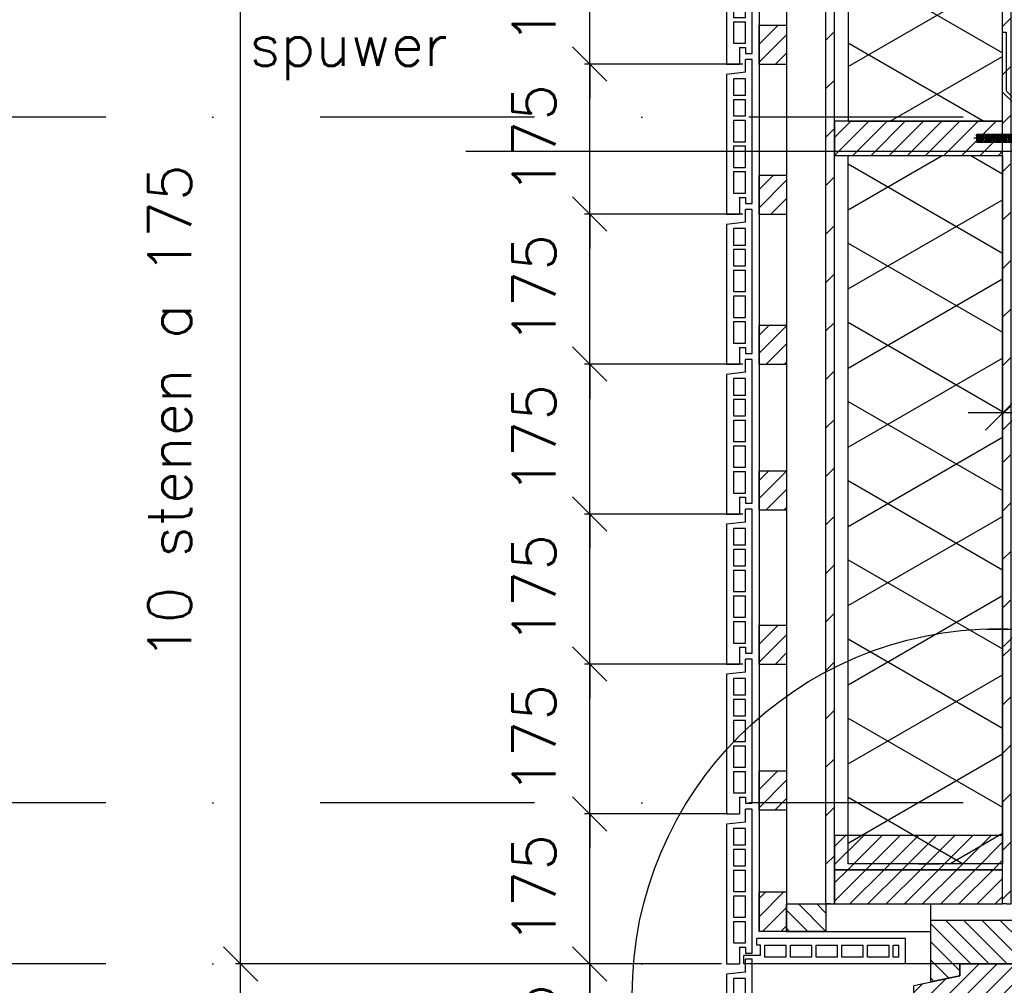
# Model space of a CAD drawing. Extents: x 0 to 297174, y -27731 to 163980.
# Tile 138 of 152: x 178380 to 179528, y 154682 to 155809. Entities that reach past the tile are written whole.
import ezdxf

# ---------------------------------------------------------------- set-up
doc = ezdxf.new("R2010")
doc.units = 0
doc.header["$LTSCALE"] = 5
doc.header["$MEASUREMENT"] = 0
doc.header["$PDMODE"] = 3
doc.header["$PDSIZE"] = 0.1
doc.linetypes.add('DASHDOT', pattern=[1, 0.5, -0.25, 0, -0.25])
doc.linetypes.add('DD1', pattern=[2.66667, 1.66667, -0.5, 0, -0.5])
doc.layers.get('0').update_dxf_attribs({"linetype": 'CONTINUOUS'})
doc.layers.get('DEFPOINTS').update_dxf_attribs({"linetype": 'CONTINUOUS'})
for name, color, linetype in [('25', 7, 'CONTINUOUS'), ('_DETAILNUMMERS', 4, 'CONTINUOUS'), ('A--01A1_ACEER', 1, 'CONTINUOUS'), ('A--A21--_F-23-', 9, 'CONTINUOUS'), ('A--A25--_F--3-', 9, 'CONTINUOUS'), ('A--A35--_F--3-', 9, 'CONTINUOUS'), ('A--A42--_F-23-', 9, 'CONTINUOUS'), ('A--L13D3_VLOEREN', 3, 'CONTINUOUS'), ('A--L21--', 3, 'CONTINUOUS'), ('A--L21D3_BUITENWAND', 3, 'CONTINUOUS'), ('A--L25--', 7, 'CONTINUOUS'), ('A--L25--_F-23-', 7, 'CONTINUOUS'), ('A--L31--', 2, 'CONTINUOUS'), ('A--L31--_F--3-', 7, 'CONTINUOUS'), ('A--L35--', 7, 'CONTINUOUS'), ('A--L35--_F-23-', 7, 'CONTINUOUS'), ('A--L351-_F-23-', 7, 'CONTINUOUS'), ('A--L42--', 7, 'CONTINUOUS'), ('A--L42--_F-23-', 7, 'CONTINUOUS'), ('A--M$1A-_F123-', 1, 'CONTINUOUS'), ('A--T01A-25_TEKST', 2, 'CONTINUOUS'), ('STRAMIEN', 8, 'DD1'), ('X--LR---_CP', 7, 'CONTINUOUS')]:
    doc.layers.add(name, color=color, linetype=linetype)
doc.styles.add('HIEMSTRA', font='romans.shx')
doc.dimstyles.get("Standard").update_dxf_attribs({"dimscale": 50, "dimtxt": 2.5, "dimasz": 2, "dimexe": 0.3, "dimexo": 0.3, "dimgap": 2, "dimtad": 1, "dimdec": 0, "dimzin": 0, "dimdsep": 46, "dimtxsty": 'HIEMSTRA', "dimblk1": 'OBLIQUE', "dimblk2": 'OBLIQUE', "dimsah": 1, "dimcen": 0.09, "dimdle": 0.3, "dimclrd": 1, "dimclre": 1, "dimclrt": 2, "dimadec": 0, "dimazin": 0, "dimtfac": 1, "dimtdec": 4, "dimtix": 1, "dimtmove": 2, "dimatfit": 3, "dimldrblk": 'OBLIQUE', "dimfxl": 0, "dimtvp": 625, "dimtolj": 1, "dimtzin": 0, "dimarcsym": 0})

# ---------------------------------------------------------------- blocks, each defined once
blk = doc.blocks.new('ARGETON175')
at = {"layer": 'A--L21D3_BUITENWAND'}
for p, q in [((0, 168), (-8, 168)), ((-8, 153), (-8, 168)), ((0, 0), (0, 168)), ((-8, 153), (-30, 150.5)), ((-30, 150.5), (-30, -12.5)), ((-22, 145.5), (-22, 126)), ((-8, 145.5), (-22, 145.5)), ((-8, 126), (-8, 145.5)), ((-8, 126), (-22, 126)), ((-8, 121), (-22, 121)), ((-22, 121), (-22, 102)), ((-8, 102), (-8, 121)), ((-22, 102), (-8, 102)), ((-22, 97), (-22, 72)), ((-22, 97), (-8, 97)), ((-8, 72), (-8, 97)), ((-22, 72), (-8, 72)), ((-22, 67), (-22, 42)), ((-22, 67), (-8, 67)), ((-8, 42), (-8, 67)), ((-22, 42), (-8, 42)), ((-22, 37), (-22, 12)), ((-22, 37), (-8, 37)), ((-8, 12), (-8, 37)), ((-22, 12), (-8, 12)), ((-15, 7), (-15, -12.5)), ((-15, 7), (-8, 7)), ((-8, 7), (-8, 0)), ((-8, 0), (0, 0)), ((-30, -12.5), (-15, -12.5))]:
    blk.add_line(p, q, dxfattribs=at)
blk = doc.blocks.new('_OBLIQUE')
at = {"color": 0, "linetype": 'ByBlock'}
blk.add_line((-0.5, -0.5), (0.5, 0.5), dxfattribs=at)
blk = doc.blocks.new('*D822')
at = {"layer": 'A--M$1A-_F123-', "color": 1, "lineweight": -2, "ltscale": 10}
for p, q in [((179044.8, 154707.2), (179044.8, 154747.2)), ((179198.3, 154707.2), (179038.8, 154707.2)), ((179044.8, 154532.2), (179044.8, 154707.2)), ((179198.3, 154532.2), (179038.8, 154532.2)), ((179044.8, 154532.2), (179044.8, 154492.2))]:
    blk.add_line(p, q, dxfattribs=at)
at = {"layer": 'DEFPOINTS', "color": 0, "ltscale": 10}
for p in [(179044.8, 154707.2), (179204.3, 154707.2), (179204.3, 154532.2)]:
    blk.add_point(p, dxfattribs=at)
at = {"layer": 'A--M$1A-_F123-', "color": 1, "lineweight": -2, "ltscale": 10, "xscale": 40, "yscale": 40, "zscale": 40}
for p, rotation in [((179044.8, 154707.2), 270), ((179044.8, 154532.2), 90)]:
    blk.add_blockref('_OBLIQUE', p, dxfattribs=dict(at, rotation=rotation))
at = {"layer": 'A--M$1A-_F123-', "color": 2, "ltscale": 10, "insert": (178979.8, 154619.7), "char_height": 50, "attachment_point": 5, "rotation": 90, "style": 'HIEMSTRA'}
blk.add_mtext('\\A1;175', dxfattribs=at)
blk = doc.blocks.new('*D823')
at = {"layer": 'A--M$1A-_F123-', "color": 1, "lineweight": -2, "ltscale": 10}
for p, q in [((179044.8, 154882.2), (179044.8, 154922.2)), ((179205.8, 154882.2), (179038.8, 154882.2)), ((179044.8, 154707.2), (179044.8, 154882.2)), ((179198.3, 154707.2), (179038.8, 154707.2)), ((179044.8, 154707.2), (179044.8, 154667.2))]:
    blk.add_line(p, q, dxfattribs=at)
at = {"layer": 'DEFPOINTS', "color": 0, "ltscale": 10}
for p in [(179044.8, 154882.2), (179211.8, 154882.2), (179204.3, 154707.2)]:
    blk.add_point(p, dxfattribs=at)
at = {"layer": 'A--M$1A-_F123-', "color": 1, "lineweight": -2, "ltscale": 10, "xscale": 40, "yscale": 40, "zscale": 40}
for p, rotation in [((179044.8, 154882.2), 270), ((179044.8, 154707.2), 90)]:
    blk.add_blockref('_OBLIQUE', p, dxfattribs=dict(at, rotation=rotation))
at = {"layer": 'A--M$1A-_F123-', "color": 2, "ltscale": 10, "insert": (178979.8, 154794.7), "char_height": 50, "attachment_point": 5, "rotation": 90, "style": 'HIEMSTRA'}
blk.add_mtext('\\A1;175', dxfattribs=at)
blk = doc.blocks.new('*D824')
at = {"layer": 'A--M$1A-_F123-', "color": 1, "lineweight": -2, "ltscale": 10}
for p, q in [((179044.8, 155057.2), (179044.8, 155097.2)), ((179223.3, 155057.2), (179038.8, 155057.2)), ((179044.8, 154882.2), (179044.8, 155057.2)), ((179205.8, 154882.2), (179038.8, 154882.2)), ((179044.8, 154882.2), (179044.8, 154842.2))]:
    blk.add_line(p, q, dxfattribs=at)
at = {"layer": 'DEFPOINTS', "color": 0, "ltscale": 10}
for p in [(179044.8, 155057.2), (179229.3, 155057.2), (179211.8, 154882.2)]:
    blk.add_point(p, dxfattribs=at)
at = {"layer": 'A--M$1A-_F123-', "color": 1, "lineweight": -2, "ltscale": 10, "xscale": 40, "yscale": 40, "zscale": 40}
for p, rotation in [((179044.8, 155057.2), 270), ((179044.8, 154882.2), 90)]:
    blk.add_blockref('_OBLIQUE', p, dxfattribs=dict(at, rotation=rotation))
at = {"layer": 'A--M$1A-_F123-', "color": 2, "ltscale": 10, "insert": (178979.8, 154969.7), "char_height": 50, "attachment_point": 5, "rotation": 90, "style": 'HIEMSTRA'}
blk.add_mtext('\\A1;175', dxfattribs=at)
blk = doc.blocks.new('*D825')
at = {"layer": 'A--M$1A-_F123-', "color": 1, "lineweight": -2, "ltscale": 10}
for p, q in [((179044.8, 155232.2), (179044.8, 155272.2)), ((179223.3, 155232.2), (179038.8, 155232.2)), ((179044.8, 155057.2), (179044.8, 155232.2)), ((179223.3, 155057.2), (179038.8, 155057.2)), ((179044.8, 155057.2), (179044.8, 155017.2))]:
    blk.add_line(p, q, dxfattribs=at)
at = {"layer": 'DEFPOINTS', "color": 0, "ltscale": 10}
for p in [(179044.8, 155232.2), (179229.3, 155232.2), (179229.3, 155057.2)]:
    blk.add_point(p, dxfattribs=at)
at = {"layer": 'A--M$1A-_F123-', "color": 1, "lineweight": -2, "ltscale": 10, "xscale": 40, "yscale": 40, "zscale": 40}
for p, rotation in [((179044.8, 155232.2), 270), ((179044.8, 155057.2), 90)]:
    blk.add_blockref('_OBLIQUE', p, dxfattribs=dict(at, rotation=rotation))
at = {"layer": 'A--M$1A-_F123-', "color": 2, "ltscale": 10, "insert": (178979.8, 155144.7), "char_height": 50, "attachment_point": 5, "rotation": 90, "style": 'HIEMSTRA'}
blk.add_mtext('\\A1;175', dxfattribs=at)
blk = doc.blocks.new('*D826')
at = {"layer": 'A--M$1A-_F123-', "color": 1, "lineweight": -2, "ltscale": 10}
for p, q in [((179044.8, 155407.2), (179044.8, 155447.2)), ((179223.3, 155407.2), (179038.8, 155407.2)), ((179044.8, 155232.2), (179044.8, 155407.2)), ((179223.3, 155232.2), (179038.8, 155232.2)), ((179044.8, 155232.2), (179044.8, 155192.2))]:
    blk.add_line(p, q, dxfattribs=at)
at = {"layer": 'DEFPOINTS', "color": 0, "ltscale": 10}
for p in [(179044.8, 155407.2), (179229.3, 155407.2), (179229.3, 155232.2)]:
    blk.add_point(p, dxfattribs=at)
at = {"layer": 'A--M$1A-_F123-', "color": 1, "lineweight": -2, "ltscale": 10, "xscale": 40, "yscale": 40, "zscale": 40}
for p, rotation in [((179044.8, 155407.2), 270), ((179044.8, 155232.2), 90)]:
    blk.add_blockref('_OBLIQUE', p, dxfattribs=dict(at, rotation=rotation))
at = {"layer": 'A--M$1A-_F123-', "color": 2, "ltscale": 10, "insert": (178979.8, 155319.7), "char_height": 50, "attachment_point": 5, "rotation": 90, "style": 'HIEMSTRA'}
blk.add_mtext('\\A1;175', dxfattribs=at)
blk = doc.blocks.new('*D827')
at = {"layer": 'A--M$1A-_F123-', "color": 1, "lineweight": -2, "ltscale": 10}
for p, q in [((179044.8, 155582.2), (179044.8, 155622.2)), ((179223.3, 155582.2), (179038.8, 155582.2)), ((179044.8, 155407.2), (179044.8, 155582.2)), ((179223.3, 155407.2), (179038.8, 155407.2)), ((179044.8, 155407.2), (179044.8, 155367.2))]:
    blk.add_line(p, q, dxfattribs=at)
at = {"layer": 'DEFPOINTS', "color": 0, "ltscale": 10}
for p in [(179044.8, 155582.2), (179229.3, 155582.2), (179229.3, 155407.2)]:
    blk.add_point(p, dxfattribs=at)
at = {"layer": 'A--M$1A-_F123-', "color": 1, "lineweight": -2, "ltscale": 10, "xscale": 40, "yscale": 40, "zscale": 40}
for p, rotation in [((179044.8, 155582.2), 270), ((179044.8, 155407.2), 90)]:
    blk.add_blockref('_OBLIQUE', p, dxfattribs=dict(at, rotation=rotation))
at = {"layer": 'A--M$1A-_F123-', "color": 2, "ltscale": 10, "insert": (178979.8, 155494.7), "char_height": 50, "attachment_point": 5, "rotation": 90, "style": 'HIEMSTRA'}
blk.add_mtext('\\A1;175', dxfattribs=at)
blk = doc.blocks.new('*D828')
at = {"layer": 'A--M$1A-_F123-', "color": 1, "lineweight": -2, "ltscale": 10}
for p, q in [((179044.8, 155757.2), (179044.8, 155797.2)), ((179223.3, 155757.2), (179038.8, 155757.2)), ((179044.8, 155582.2), (179044.8, 155757.2)), ((179223.3, 155582.2), (179038.8, 155582.2)), ((179044.8, 155582.2), (179044.8, 155542.2))]:
    blk.add_line(p, q, dxfattribs=at)
at = {"layer": 'DEFPOINTS', "color": 0, "ltscale": 10}
for p in [(179044.8, 155757.2), (179229.3, 155757.2), (179229.3, 155582.2)]:
    blk.add_point(p, dxfattribs=at)
at = {"layer": 'A--M$1A-_F123-', "color": 1, "lineweight": -2, "ltscale": 10, "xscale": 40, "yscale": 40, "zscale": 40}
for p, rotation in [((179044.8, 155757.2), 270), ((179044.8, 155582.2), 90)]:
    blk.add_blockref('_OBLIQUE', p, dxfattribs=dict(at, rotation=rotation))
at = {"layer": 'A--M$1A-_F123-', "color": 2, "ltscale": 10, "insert": (178979.8, 155669.7), "char_height": 50, "attachment_point": 5, "rotation": 90, "style": 'HIEMSTRA'}
blk.add_mtext('\\A1;175', dxfattribs=at)
blk = doc.blocks.new('*D829')
at = {"layer": 'A--M$1A-_F123-', "color": 1, "lineweight": -2, "ltscale": 10}
for p, q in [((179044.8, 155932.2), (179044.8, 155972.2)), ((179223.3, 155932.2), (179038.8, 155932.2)), ((179044.8, 155757.2), (179044.8, 155932.2)), ((179223.3, 155757.2), (179038.8, 155757.2)), ((179044.8, 155757.2), (179044.8, 155717.2))]:
    blk.add_line(p, q, dxfattribs=at)
at = {"layer": 'DEFPOINTS', "color": 0, "ltscale": 10}
for p in [(179044.8, 155932.2), (179229.3, 155932.2), (179229.3, 155757.2)]:
    blk.add_point(p, dxfattribs=at)
at = {"layer": 'A--M$1A-_F123-', "color": 1, "lineweight": -2, "ltscale": 10, "xscale": 40, "yscale": 40, "zscale": 40}
for p, rotation in [((179044.8, 155932.2), 270), ((179044.8, 155757.2), 90)]:
    blk.add_blockref('_OBLIQUE', p, dxfattribs=dict(at, rotation=rotation))
at = {"layer": 'A--M$1A-_F123-', "color": 2, "ltscale": 10, "insert": (178979.8, 155844.7), "char_height": 50, "attachment_point": 5, "rotation": 90, "style": 'HIEMSTRA'}
blk.add_mtext('\\A1;175', dxfattribs=at)
blk = doc.blocks.new('NH40_196')
at = {"layer": 'A--A25--_F--3-'}
h = blk.add_hatch(dxfattribs=at)
h.set_pattern_fill('ALFALINE', color=256, scale=15, style=0, pattern_type=2)
h.set_pattern_definition([(45, (-6, 0), (-10.6066, 10.6066), [])])
h.paths.add_polyline_path([(0, 0), (0, 196), (40, 196), (40, 0)])
at = {"layer": 'A--L25--_F-23-', "color": 2, "linetype": 'Continuous'}
blk.add_lwpolyline([(0, 0), (0, 196), (40, 196), (40, 0)], close=True, dxfattribs=at)
at = {"layer": 'X--LR---_CP'}
for p in [(0, 0), (0, 0), (40, 0)]:
    blk.add_point(p, dxfattribs=at)
blk = doc.blocks.new('*U1563')
at = {"layer": 'A--A42--_F-23-', "linetype": 'Continuous'}
h = blk.add_hatch(dxfattribs=at)
h.set_pattern_fill('ALFALINE', color=256, scale=40, style=0)
h.set_pattern_definition([(45, (-179531.31, -154777.153), (-28.284271, 28.284271), [])])
h.paths.add_polyline_path([(0, 0), (-5, 0), (-5, 1710.5), (0, 1710.5), (5, 1710.5), (5, 0)])
at = {"layer": 'A--L42--_F-23-', "color": 2, "linetype": 'Continuous'}
for points in [[(0, 0), (-5, 0), (-5, 1710.5), (0, 1710.5)], [(0, 0), (5, 0), (5, 1710.5), (0, 1710.5)]]:
    blk.add_lwpolyline(points, dxfattribs=at)
blk = doc.blocks.new('*U1562')
at = {"layer": 'A--A42--_F-23-', "linetype": 'Continuous'}
h = blk.add_hatch(dxfattribs=at)
h.set_pattern_fill('ALFALINE', color=256, scale=40, style=0)
h.set_pattern_definition([(45, (-179325.31, -154777.153), (-28.284271, 28.284271), [])])
h.paths.add_polyline_path([(0, 0), (-5, 0), (-5, 1695.5), (0, 1695.5), (5, 1695.5), (5, 0)])
at = {"layer": 'A--L42--_F-23-', "color": 2, "linetype": 'Continuous'}
for points in [[(0, 0), (-5, 0), (-5, 1695.5), (0, 1695.5)], [(0, 0), (5, 0), (5, 1695.5), (0, 1695.5)]]:
    blk.add_lwpolyline(points, dxfattribs=at)
blk = doc.blocks.new('Q031612A')
at = {"layer": 'A--L35--_F-23-', "color": 1, "linetype": 'Continuous'}
for points in [[(0, 0), (0, 11), (-4.5, 11), (-5, 10.5), (-5, -10.5), (-4.5, -11), (0, -11), (0, -4.7), (-4.5, -4.7), (0, -4.7), (0, -11), (-4.5, -11), (-5, -10.5), (-5, -4.2), (-4.5, -4.7), (-5, -5.2)], [(-5, 4.4), (-4.5, 4.9), (-5, 5.4)], [(-4.5, 4.9), (0, 4.9), (0, -4.7)], [(1.7, 4.5), (0.6, -4.4)], [(0.6, 4.5), (0.6, -4.4)], [(3.2, 4.5), (2.1, -4.4)], [(4.7, 4.5), (3.6, -4.4)], [(6.2, 4.5), (5.1, -4.4)], [(7.7, 4.5), (6.6, -4.4)], [(9.2, 4.5), (8.1, -4.4)], [(10.7, 4.5), (9.6, -4.4)], [(12.3, 4.5), (11.2, -4.4)], [(13.8, 4.5), (12.7, -4.4)], [(15.3, 4.5), (14.2, -4.4)], [(16.8, 4.5), (15.7, -4.4)], [(18.3, 4.5), (17.2, -4.4)], [(19.8, 4.5), (18.7, -4.4)], [(21.3, 4.5), (20.2, -4.4)], [(22.8, 4.5), (21.7, -4.4)], [(24.3, 4.5), (23.2, -4.4)], [(25.9, 4.5), (24.8, -4.4)], [(27.4, 4.5), (26.3, -4.4)], [(28.9, 4.5), (27.8, -4.4)], [(30.4, 4.5), (29.3, -4.4)], [(31.9, 4.5), (30.8, -4.4)], [(33.4, 4.5), (32.3, -4.4)], [(34.9, 4.5), (33.8, -4.4)], [(36.4, 4.5), (35.3, -4.4)], [(37.9, 4.5), (36.8, -4.4)], [(39.5, 4.5), (38.4, -4.4)], [(41, 4.5), (39.9, -4.4)], [(42.5, 4.5), (41.4, -4.4)], [(44, 4.5), (42.9, -4.4)], [(45.5, 4.5), (44.4, -4.4)], [(47, 4.5), (45.9, -4.4)], [(47.6, -2.8), (47.5, -4.1)]]:
    blk.add_lwpolyline(points, dxfattribs=at)
blk.add_lwpolyline([(47.6, 4), (47.1, 4.5), (0, 4.5), (0, -4.4), (47.1, -4.4), (47.6, -3.9)], close=True, dxfattribs=at)
at = {"layer": 'A--L351-_F-23-', "color": 1, "linetype": 'DASHDOT'}
blk.add_lwpolyline([(-7.9, 0), (51.6, 0)], dxfattribs=at)
at = {"layer": 'X--LR---_CP', "color": 1, "linetype": 'DASHDOT'}
blk.add_point((0, 0), dxfattribs=at)
blk.add_point((0, 0), dxfattribs=at)
blk.add_point((0, 0), dxfattribs=at)
blk = doc.blocks.new('*D832')
at = {"layer": 'A--M$1A-_F123-', "color": 1, "lineweight": -2, "ltscale": 10}
for p, q in [((178637.5, 152951.2), (178637.5, 154713.2)), ((179131, 154707.2), (178631.5, 154707.2)), ((179131, 152957.2), (178631.5, 152957.2))]:
    blk.add_line(p, q, dxfattribs=at)
at = {"layer": 'DEFPOINTS', "color": 0, "ltscale": 10}
for p in [(178637.5, 154707.2), (179137, 154707.2), (179137, 152957.2)]:
    blk.add_point(p, dxfattribs=at)
at = {"layer": 'A--M$1A-_F123-', "color": 1, "lineweight": -2, "ltscale": 10, "xscale": 40, "yscale": 40, "zscale": 40}
for p, rotation in [((178637.5, 154707.2), 90), ((178637.5, 152957.2), 270)]:
    blk.add_blockref('_OBLIQUE', p, dxfattribs=dict(at, rotation=rotation))
at = {"layer": 'A--M$1A-_F123-', "color": 2, "ltscale": 10, "insert": (178572.5, 153832.2), "char_height": 50, "attachment_point": 5, "rotation": 90, "style": 'HIEMSTRA'}
blk.add_mtext('\\A1;10 stenen a 175', dxfattribs=at)
blk = doc.blocks.new('*D833')
at = {"layer": 'A--M$1A-_F123-', "color": 1, "lineweight": -2, "ltscale": 10}
for p, q in [((179131, 156457.2), (178631.5, 156457.2)), ((178637.5, 154701.2), (178637.5, 156463.2)), ((179131, 154707.2), (178631.5, 154707.2))]:
    blk.add_line(p, q, dxfattribs=at)
at = {"layer": 'DEFPOINTS', "color": 0, "ltscale": 10}
for p in [(178637.5, 156457.2), (179137, 156457.2), (179137, 154707.2)]:
    blk.add_point(p, dxfattribs=at)
at = {"layer": 'A--M$1A-_F123-', "color": 1, "lineweight": -2, "ltscale": 10, "xscale": 40, "yscale": 40, "zscale": 40}
for p, rotation in [((178637.5, 156457.2), 90), ((178637.5, 154707.2), 270)]:
    blk.add_blockref('_OBLIQUE', p, dxfattribs=dict(at, rotation=rotation))
at = {"layer": 'A--M$1A-_F123-', "color": 2, "ltscale": 10, "insert": (178554.8, 155350.9), "char_height": 50, "attachment_point": 5, "rotation": 90, "style": 'HIEMSTRA'}
blk.add_mtext('\\A1;10 stenen a 175', dxfattribs=at)
blk = doc.blocks.new('ARGE175GR')
at = {"layer": 'A--L21D3_BUITENWAND', "color": 8}
for p, q in [((0, 168), (-8, 168)), ((-8, 153), (-8, 168)), ((0, 0), (0, 168)), ((-8, 153), (-30, 150.5)), ((-30, 150.5), (-30, -12.5)), ((-22, 145.5), (-22, 126)), ((-8, 145.5), (-22, 145.5)), ((-8, 126), (-8, 145.5)), ((-8, 126), (-22, 126)), ((-8, 121), (-22, 121)), ((-22, 121), (-22, 102)), ((-8, 102), (-8, 121)), ((-22, 102), (-8, 102)), ((-22, 97), (-22, 72)), ((-22, 97), (-8, 97)), ((-8, 72), (-8, 97)), ((-22, 72), (-8, 72)), ((-22, 67), (-22, 42)), ((-22, 67), (-8, 67)), ((-8, 42), (-8, 67)), ((-22, 42), (-8, 42)), ((-22, 37), (-22, 12)), ((-22, 37), (-8, 37)), ((-8, 12), (-8, 37)), ((-22, 12), (-8, 12)), ((-15, 7), (-15, -12.5)), ((-15, 7), (-8, 7)), ((-8, 7), (-8, 0)), ((-8, 0), (0, 0)), ((-30, -12.5), (-15, -12.5))]:
    blk.add_line(p, q, dxfattribs=at)
blk = doc.blocks.new('HOUT46X32')
at = {"layer": 'A--A25--_F--3-'}
h = blk.add_hatch(dxfattribs=at)
h.set_pattern_fill('ALFALINE', color=256, scale=15, style=0, pattern_type=2)
h.set_pattern_definition([(45, (0, 0), (-10.6066, 10.6066), [])])
h.paths.add_polyline_path([(0, 0), (0, 46), (32, 46), (32, 0)])
at = {"layer": 'A--L25--_F-23-', "color": 2, "linetype": 'Continuous'}
blk.add_lwpolyline([(0, 0), (0, 46), (32, 46), (32, 0)], close=True, dxfattribs=at)
at = {"layer": 'X--LR---_CP'}
for p in [(0, 0), (0, 0), (32, 0)]:
    blk.add_point(p, dxfattribs=at)
blk = doc.blocks.new('*D944')
at = {"layer": 'A--M$1A-_F123-', "color": 1, "lineweight": -2, "ltscale": 10}
for p, q in [((179547.5, 155121.9), (179547.5, 155091.5)), ((179722.6, 155121.9), (179722.6, 155091.5)), ((179547.5, 155097.5), (179507.5, 155097.5)), ((179547.5, 155097.5), (179722.6, 155097.5)), ((179722.6, 155097.5), (179762.6, 155097.5))]:
    blk.add_line(p, q, dxfattribs=at)
at = {"layer": 'DEFPOINTS', "color": 0, "ltscale": 10}
for p in [(179547.5, 155127.9), (179722.6, 155127.9), (179722.6, 155097.5)]:
    blk.add_point(p, dxfattribs=at)
at = {"layer": 'A--M$1A-_F123-', "color": 1, "lineweight": -2, "ltscale": 10, "xscale": 40, "yscale": 40, "zscale": 40}
blk.add_blockref('_OBLIQUE', (179547.5, 155097.5), dxfattribs=at)
at = {"layer": 'A--M$1A-_F123-', "color": 1, "lineweight": -2, "ltscale": 10, "xscale": 40, "yscale": 40, "zscale": 40, "rotation": 180}
blk.add_blockref('_OBLIQUE', (179722.6, 155097.5), dxfattribs=at)
at = {"layer": 'A--M$1A-_F123-', "color": 2, "ltscale": 10, "insert": (179635, 155162.5), "char_height": 50, "attachment_point": 5, "style": 'HIEMSTRA'}
blk.add_mtext('\\A1;175', dxfattribs=at)
blk = doc.blocks.new('*D729')
at = {"layer": 'A--M$1A-_F123-', "color": 1, "lineweight": -2, "ltscale": 10}
for p, q in [((179526.3, 155399.2), (179526.3, 155344.1)), ((179546.3, 155399.2), (179546.3, 155344.1)), ((179526.3, 155350.1), (179486.3, 155350.1)), ((179546.3, 155350.1), (179526.3, 155350.1)), ((179546.3, 155350.1), (179586.3, 155350.1))]:
    blk.add_line(p, q, dxfattribs=at)
at = {"layer": 'DEFPOINTS', "color": 0, "ltscale": 10}
for p in [(179526.3, 155405.2), (179546.3, 155405.2), (179526.3, 155350.1)]:
    blk.add_point(p, dxfattribs=at)
at = {"layer": 'A--M$1A-_F123-', "color": 1, "lineweight": -2, "ltscale": 10, "xscale": 40, "yscale": 40, "zscale": 40}
blk.add_blockref('_OBLIQUE', (179526.3, 155350.1), dxfattribs=at)
at = {"layer": 'A--M$1A-_F123-', "color": 1, "lineweight": -2, "ltscale": 10, "xscale": 40, "yscale": 40, "zscale": 40, "rotation": 180}
blk.add_blockref('_OBLIQUE', (179546.3, 155350.1), dxfattribs=at)
at = {"layer": 'A--M$1A-_F123-', "color": 2, "ltscale": 10, "insert": (179596.2, 155350.1), "char_height": 50, "attachment_point": 5, "style": 'HIEMSTRA'}
blk.add_mtext('\\A1;20', dxfattribs=at)
blk = doc.blocks.new('KOZIJN_VE')
at = {"layer": 'A--A35--_F--3-'}
h = blk.add_hatch(dxfattribs=at)
h.set_pattern_fill('ALFALINE', color=256, scale=15, angle=90, style=0, pattern_type=2)
h.set_pattern_definition([(135, (571.291, -567.27), (-10.6066, -10.6066), [])])
h.paths.add_polyline_path([(-105, 50.9), (0, 50.9), (0, 0), (-71, 0), (-71, -14), (-105, -20.1)])
h = blk.add_hatch(dxfattribs=at)
h.set_pattern_fill('ALFALINE', color=256, scale=15, style=0, pattern_type=2)
h.set_pattern_definition([(45, (571.291, -567.27), (-10.6066, 10.6066), [])])
h.paths.add_polyline_path([(-125, -25.4), (-71, -14), (-71, 0), (15, 0), (15, -15), (25, -15), (25, -65), (-26, -65), (-26, -86), (-92, -86), (-92, -71.9), (-102, -71.9), (-110, -85.9), (-125, -86)])
at = {"layer": 'A--L31--_F--3-', "color": 2, "linetype": 'Continuous'}
for points in [[(0, 50.9), (0, 50.9), (0, 0), (-71, 0), (-71, -14), (-105, -21.2), (-105, 50.9)], [(-125, -25.4), (-71, -14), (-71, 0), (15, 0), (15, -15), (25, -15), (25, -65), (-26, -65), (-26, -86), (-92, -86), (-92, -86), (-92, -71.9), (-102, -71.9), (-110, -85.9), (-125, -86)]]:
    blk.add_lwpolyline(points, close=True, dxfattribs=at)
at = {"layer": 'X--LR---_CP'}
blk.add_point((0, 0), dxfattribs=at)

msp = doc.modelspace()

# ---------------------------------------------------------------- hatches: boundary and pattern name
at = {"layer": 'A--A21--_F-23-'}
h = msp.add_hatch(dxfattribs=at)
h.set_pattern_fill('ALFAISO', color=256, scale=80, angle=270, style=0, pattern_type=2)
h.set_pattern_definition([(330, (66889.89, 52861.255), (40, 69.282032), []), (30, (66889.89, 52861.255), (-40, 69.282032), [])])
h.paths.add_polyline_path([(179526.3, 156428.7), (179346.3, 156428.7), (179346.3, 155690.5), (179526.3, 155690.5)])
h = msp.add_hatch(dxfattribs=at)
h.set_pattern_fill('ALFAISO', color=256, scale=80, angle=270, style=0, pattern_type=2)
h.set_pattern_definition([(210, (249472.45, 51875.62), (-40, 69.28203), []), (150, (249472.45, 51875.62), (40, 69.28203), [])])
h.paths.add_polyline_path([(179428.3, 154824.2), (179346.3, 154824.2), (179346.3, 155650.5), (179526.3, 155650.5), (179526.3, 154824.2), (179428.3, 154824.2), (179452.5, 154824.2)])

# ---------------------------------------------------------------- linework, layer by layer
at = {"layer": '_DETAILNUMMERS'}
msp.add_circle((179521.6, 154671.2), 427.3, dxfattribs=at)
at = {"layer": 'A--01A1_ACEER'}
msp.add_line((179973.2, 155655.2), (178900.3, 155655.2), dxfattribs=at)
at = {"layer": 'A--L13D3_VLOEREN'}
msp.add_lwpolyline([(179539.3, 155643.2), (179539.3, 155711.5), (179526.3, 155724.5), (179526.3, 155794.5), (179530.3, 155794.5), (179530.3, 155726.2), (179543.3, 155713.2), (179543.3, 155643.2)], close=True, dxfattribs=at)
at = {"layer": 'A--L21--'}
for points in [[(179526.3, 156428.7), (179346.3, 156428.7), (179346.3, 155690.5), (179526.3, 155690.5)], [(179428.3, 154824.2), (179346.3, 154824.2), (179346.3, 155650.5), (179526.3, 155650.5), (179526.3, 154824.2), (179428.3, 154824.2), (179452.5, 154824.2)]]:
    msp.add_lwpolyline(points, close=True, dxfattribs=at)
at = {"layer": 'A--L21D3_BUITENWAND'}
for p, q in [((179239.8, 154737.2), (179412.6, 154737.2)), ((179239.8, 154729.2), (179239.8, 154737.2)), ((179412.6, 154737.2), (179412.6, 154707.2)), ((179243.8, 154729.2), (179239.8, 154729.2)), ((179243.8, 154717.2), (179243.8, 154729.2)), ((179248.8, 154715.2), (179248.8, 154729.2)), ((179248.8, 154729.2), (179273.8, 154729.2)), ((179273.8, 154715.2), (179273.8, 154729.2)), ((179278.8, 154715.2), (179278.8, 154729.2)), ((179278.8, 154729.2), (179303.8, 154729.2)), ((179303.8, 154715.2), (179303.8, 154729.2)), ((179303.8, 154715.2), (179303.8, 154729.2)), ((179308.8, 154715.2), (179308.8, 154729.2)), ((179308.8, 154729.2), (179333.8, 154729.2)), ((179333.8, 154715.2), (179333.8, 154729.2)), ((179333.8, 154715.2), (179333.8, 154729.2)), ((179338.8, 154715.2), (179338.8, 154729.2)), ((179338.8, 154729.2), (179363.8, 154729.2)), ((179363.8, 154715.2), (179363.8, 154729.2)), ((179363.8, 154715.2), (179363.8, 154729.2)), ((179368.8, 154715.2), (179368.8, 154729.2)), ((179368.8, 154729.2), (179393.8, 154729.2)), ((179393.8, 154715.2), (179393.8, 154729.2)), ((179393.8, 154715.2), (179393.8, 154729.2)), ((179398.8, 154715.2), (179398.8, 154729.2)), ((179398.8, 154729.2), (179405.3, 154729.2)), ((179405.3, 154715.2), (179405.3, 154729.2)), ((179405.3, 154715.2), (179405.3, 154729.2)), ((179224.3, 154707.2), (179224.3, 154717.2)), ((179243.8, 154717.2), (179224.3, 154717.2)), ((179273.8, 154715.2), (179248.8, 154715.2)), ((179303.8, 154715.2), (179278.8, 154715.2)), ((179333.8, 154715.2), (179308.8, 154715.2)), ((179363.8, 154715.2), (179338.8, 154715.2)), ((179393.8, 154715.2), (179368.8, 154715.2)), ((179405.3, 154715.2), (179398.8, 154715.2)), ((179412.6, 154707.2), (179224.3, 154707.2))]:
    msp.add_line(p, q, dxfattribs=at)
at = {"layer": 'A--L31--'}
for p, q in [((179242.3, 156472.7), (179242.3, 154745.2)), ((179274.3, 156426.7), (179274.3, 154776.8)), ((179274.3, 154777.2), (179442.6, 154777.2)), ((179442.6, 154745.2), (179442.6, 154777.2)), ((179274.3, 154745.2), (179442.6, 154745.2))]:
    msp.add_line(p, q, dxfattribs=at)
at = {"layer": 'STRAMIEN', "linetype": 'DASHDOT', "ltscale": 100}
for p, q in [((185481.6, 155695.2), (174347.6, 155695.2)), ((185481.6, 154895.2), (174347.3, 154895.2)), ((185481.6, 154707.2), (174847.6, 154707.2))]:
    msp.add_line(p, q, dxfattribs=at)

# ---------------------------------------------------------------- block references
for name, p in [('ARGETON175', (179234.3, 155769.7)), ('ARGETON175', (179234.3, 155594.7)), ('ARGETON175', (179234.3, 155419.7)), ('ARGETON175', (179234.3, 155244.7)), ('ARGETON175', (179234.3, 155069.7)), ('ARGETON175', (179234.3, 154894.7)), ('ARGETON175', (179234.3, 154719.7)), ('ARGE175GR', (179234.3, 154544.7))]:
    msp.add_blockref(name, p)
at = {"layer": '25', "rotation": 270}
msp.add_blockref('HOUT46X32', (179274.3, 154777.2), dxfattribs=at)
at = {"layer": 'A--L25--'}
for p in [(179242.3, 155756.7), (179242.3, 155581.7), (179242.3, 155406.7), (179242.3, 155236.7), (179242.3, 155056.7), (179242.3, 154886.7), (179242.3, 154745.2)]:
    msp.add_blockref('HOUT46X32', p, dxfattribs=at)
at = {"layer": 'A--L25--', "xscale": -1, "rotation": 270}
for p in [(179330.3, 155650.5), (179330.3, 154817.2), (179330.3, 154777.2)]:
    msp.add_blockref('NH40_196', p, dxfattribs=at)
at = {"layer": 'A--L31--'}
msp.add_blockref('KOZIJN_VE', (179547.6, 154707.5), dxfattribs=at)
at = {"layer": 'A--L35--', "rotation": 180}
msp.add_blockref('Q031612A', (179543.3, 155670.7), dxfattribs=at)
at = {"layer": 'A--L42--'}
for name, p in [('*U1563', (179531.3, 154777.2)), ('*U1562', (179325.3, 154777.2))]:
    msp.add_blockref(name, p, dxfattribs=at)

# ---------------------------------------------------------------- texts
at = {"layer": 'A--T01A-25_TEKST', "style": 'HIEMSTRA'}
msp.add_text('spuwer', height=50, dxfattribs=at).set_placement((178647.8, 155755.1))

# ---------------------------------------------------------------- dimensions: what is measured, and where the dimension line sits
at = {"layer": 'A--M$1A-_F123-'}
dim = msp.add_linear_dim(base=(178637.5, 156457.2), p1=(179137, 154707.2), p2=(179137, 156457.2), angle=270, text='10 stenen a 175', dimstyle='Standard', override={"dimscale": 20}, dxfattribs=at)
dim.commit()
dim.dimension.update_dxf_attribs({"geometry": '*D833', "text_midpoint": (178554.8, 155350.9), "dimtype": 160})
for base, p1, p2, picture, middle in [((179044.8, 155932.2), (179229.3, 155757.2), (179229.3, 155932.2), '*D829', (178979.8, 155844.7)), ((179044.8, 155757.2), (179229.3, 155582.2), (179229.3, 155757.2), '*D828', (178979.8, 155669.7)), ((179044.8, 155582.2), (179229.3, 155407.2), (179229.3, 155582.2), '*D827', (178979.8, 155494.7)), ((179044.8, 155407.2), (179229.3, 155232.2), (179229.3, 155407.2), '*D826', (178979.8, 155319.7)), ((179044.8, 155232.2), (179229.3, 155057.2), (179229.3, 155232.2), '*D825', (178979.8, 155144.7)), ((179044.8, 155057.2), (179211.8, 154882.2), (179229.3, 155057.2), '*D824', (178979.8, 154969.7)), ((179044.8, 154882.2), (179204.3, 154707.2), (179211.8, 154882.2), '*D823', (178979.8, 154794.7)), ((179044.8, 154707.2), (179204.3, 154532.2), (179204.3, 154707.2), '*D822', (178979.8, 154619.7))]:
    dim = msp.add_linear_dim(base=base, p1=p1, p2=p2, angle=270, dimstyle='Standard', override={"dimscale": 20}, dxfattribs=at)
    dim.commit()
    dim.dimension.update_dxf_attribs({"geometry": picture, "text_midpoint": middle})
dim = msp.add_linear_dim(base=(179526.3, 155350.1), p1=(179546.3, 155405.2), p2=(179526.3, 155405.2), dimstyle='Standard', override={"dimscale": 20}, dxfattribs=at)
dim.commit()
dim.dimension.update_dxf_attribs({"geometry": '*D729', "text_midpoint": (179596.2, 155350.1), "dimtype": 160})
dim = msp.add_linear_dim(base=(179722.6, 155097.5), p1=(179547.5, 155127.9), p2=(179722.6, 155127.9), dimstyle='Standard', override={"dimscale": 20}, dxfattribs=at)
dim.commit()
dim.dimension.update_dxf_attribs({"geometry": '*D944', "text_midpoint": (179635, 155162.5)})
dim = msp.add_linear_dim(base=(178637.5, 154707.2), p1=(179137, 152957.2), p2=(179137, 154707.2), angle=270, text='10 stenen a 175', dimstyle='Standard', override={"dimscale": 20}, dxfattribs=at)
dim.commit()
dim.dimension.update_dxf_attribs({"geometry": '*D832', "text_midpoint": (178572.5, 153832.2)})

doc.saveas('drawing.dxf')
